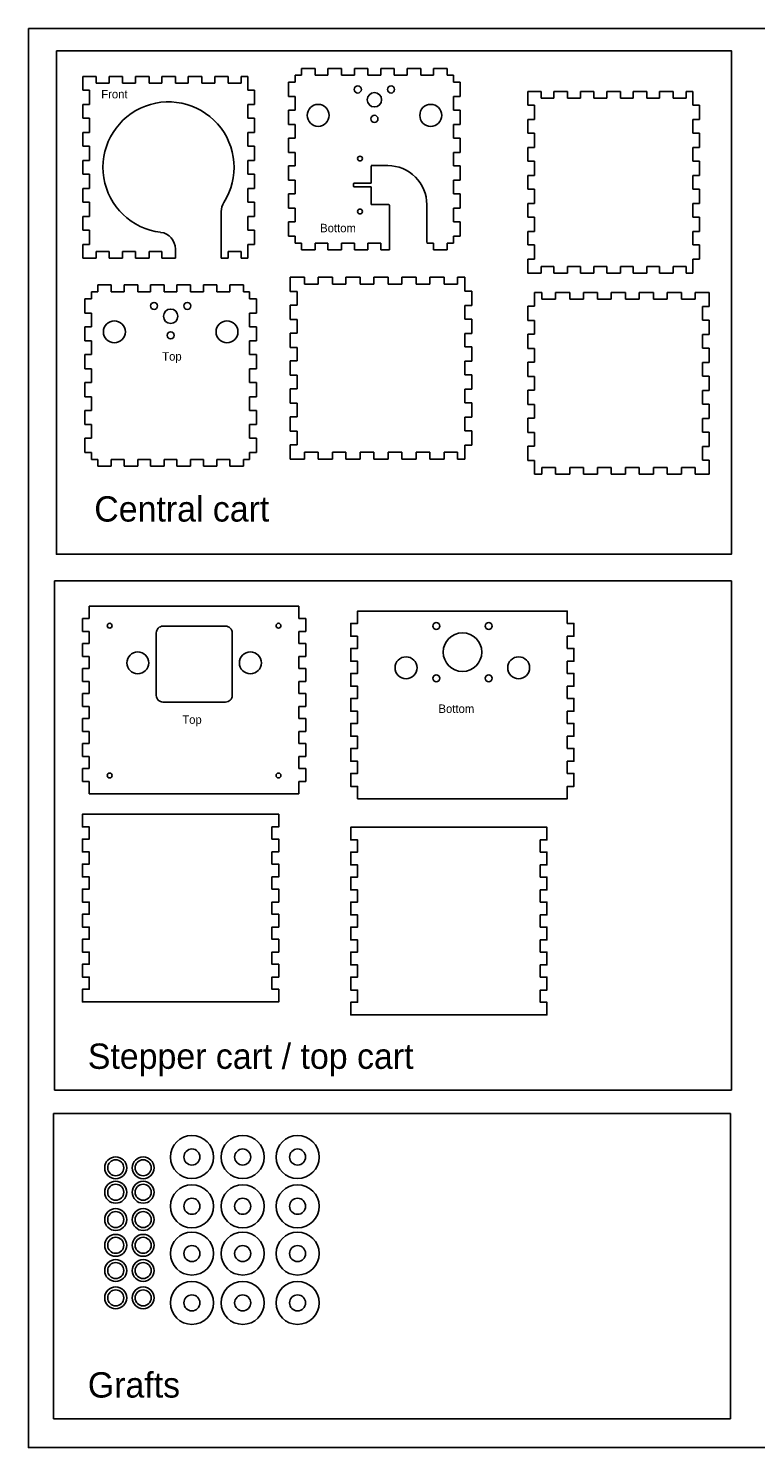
# Model space of a CAD drawing. Header units: millimetres. Extents: x 4766 to 5950, y 3833 to 4674.
# Tile 1 of 3: x 4766 to 5197, y 3833 to 4674. Entities that reach past the tile are written whole.
import ezdxf

# ---------------------------------------------------------------- set-up
doc = ezdxf.new("R2010")
doc.units = ezdxf.units.MM
doc.layers.get('0').update_dxf_attribs({"true_color": 0xe7f0ff})
doc.layers.add('test', color=4, linetype='Continuous')

msp = doc.modelspace()

# ---------------------------------------------------------------- linework, layer by layer
at = {"color": 4}
for p, q in [((4880.16, 4565.79), (4880.16, 4538.11)), ((5001.95, 4547.06), (5005.97, 4547.06)), ((5005.97, 4547.06), (5005.97, 4543.06))]:
    msp.add_line(p, q, dxfattribs=at)
for points in [[(4798.22, 4645.81), (4806.14, 4645.81)], [(4798.22, 4637.63), (4798.22, 4645.81)], [(4806.14, 4645.81), (4806.14, 4641.81)], [(4813.77, 4645.81), (4813.77, 4641.81)], [(4813.77, 4645.81), (4821.79, 4645.81)], [(4821.79, 4645.81), (4821.79, 4641.81)], [(4829.41, 4645.81), (4829.41, 4641.81)], [(4829.41, 4645.81), (4837.44, 4645.81)], [(4837.44, 4645.81), (4837.44, 4641.81)], [(4845.06, 4645.81), (4845.06, 4641.81)], [(4845.06, 4645.81), (4853.08, 4645.81)], [(4853.08, 4645.81), (4853.08, 4641.81)], [(4860.7, 4645.81), (4860.7, 4641.81)], [(4860.7, 4645.81), (4868.73, 4645.81)], [(4868.73, 4645.81), (4868.73, 4641.81)], [(4876.35, 4645.81), (4876.35, 4641.81)], [(4876.35, 4645.81), (4884.37, 4645.81)], [(4884.37, 4645.81), (4884.37, 4641.81)], [(4884.37, 4645.81), (4884.37, 4641.81)], [(4892, 4645.81), (4892, 4641.81)], [(4892, 4645.81), (4895.92, 4645.81)], [(4895.92, 4637.63), (4895.92, 4645.81)], [(4920.01, 4633.88), (4920.01, 4642.34)], [(4924.01, 4642.34), (4920.01, 4642.34)], [(4924.01, 4646.51), (4927.74, 4646.51)], [(4924.01, 4642.34), (4924.01, 4646.51)], [(4927.74, 4650.51), (4927.74, 4646.51)], [(4927.74, 4650.51), (4935.76, 4650.51)], [(4935.76, 4650.51), (4935.76, 4646.51)], [(4935.76, 4646.51), (4943.38, 4646.51)], [(4943.38, 4650.51), (4943.38, 4646.51)], [(4943.38, 4650.51), (4951.4, 4650.51)], [(4951.4, 4650.51), (4951.4, 4646.51)], [(4951.4, 4646.51), (4959.03, 4646.51)], [(4959.03, 4650.51), (4959.03, 4646.51)], [(4959.03, 4650.51), (4967.05, 4650.51)], [(4967.05, 4650.51), (4967.05, 4646.51)], [(4967.05, 4646.51), (4974.67, 4646.51)], [(4974.67, 4650.51), (4974.67, 4646.51)], [(4974.67, 4650.51), (4982.7, 4650.51)], [(4982.7, 4650.51), (4982.7, 4646.51)], [(4982.7, 4646.51), (4990.32, 4646.51)], [(4990.32, 4650.51), (4990.32, 4646.51)], [(4990.32, 4650.51), (4998.34, 4650.51)], [(4998.34, 4650.51), (4998.34, 4646.51)], [(4998.34, 4646.51), (5005.97, 4646.51)], [(5005.97, 4650.51), (5005.97, 4646.51)], [(5005.97, 4650.51), (5013.99, 4650.51)], [(5013.99, 4650.51), (5013.99, 4646.51)], [(5013.99, 4646.51), (5017.71, 4646.51)], [(5017.71, 4642.34), (5017.71, 4646.51)], [(5021.71, 4642.34), (5017.71, 4642.34)], [(5021.71, 4633.88), (5021.71, 4642.34)], [(4802.22, 4637.63), (4798.22, 4637.63)], [(4802.22, 4629.14), (4802.22, 4637.63)], [(4806.14, 4641.81), (4813.77, 4641.81)], [(4821.79, 4641.81), (4829.41, 4641.81)], [(4837.44, 4641.81), (4845.06, 4641.81)], [(4853.08, 4641.81), (4860.7, 4641.81)], [(4868.73, 4641.81), (4876.35, 4641.81)], [(4884.37, 4641.81), (4892, 4641.81)], [(4899.92, 4637.63), (4895.92, 4637.63)], [(4899.92, 4629.14), (4899.92, 4637.63)], [(5061.72, 4636.98), (5069.64, 4636.98)], [(5061.72, 4628.79), (5061.72, 4636.98)], [(5069.64, 4636.98), (5069.64, 4632.98)], [(5077.26, 4636.98), (5077.26, 4632.98)], [(5077.26, 4636.98), (5085.29, 4636.98)], [(5085.29, 4636.98), (5085.29, 4632.98)], [(5092.91, 4636.98), (5092.91, 4632.98)], [(5092.91, 4636.98), (5100.93, 4636.98)], [(5100.93, 4636.98), (5100.93, 4632.98)], [(5108.56, 4636.98), (5108.56, 4632.98)], [(5108.56, 4636.98), (5116.58, 4636.98)], [(5116.58, 4636.98), (5116.58, 4632.98)], [(5124.2, 4636.98), (5124.2, 4632.98)], [(5124.2, 4636.98), (5132.22, 4636.98)], [(5132.22, 4636.98), (5132.22, 4632.98)], [(5139.85, 4636.98), (5139.85, 4632.98)], [(5139.85, 4636.98), (5147.87, 4636.98)], [(5147.87, 4636.98), (5147.87, 4632.98)], [(5155.49, 4636.98), (5155.49, 4632.98)], [(5155.49, 4636.98), (5159.42, 4636.98)], [(5159.42, 4628.79), (5159.42, 4636.98)], [(4798.22, 4621.06), (4798.22, 4629.14)], [(4802.22, 4629.14), (4798.22, 4629.14)], [(4895.92, 4621.06), (4895.92, 4629.14)], [(4899.92, 4629.14), (4895.92, 4629.14)], [(4924.01, 4633.88), (4920.01, 4633.88)], [(4920.01, 4617.35), (4920.01, 4625.81)], [(4924.01, 4625.81), (4920.01, 4625.81)], [(4924.01, 4625.81), (4924.01, 4633.88)], [(5017.71, 4625.81), (5017.71, 4633.88)], [(5021.71, 4633.88), (5017.71, 4633.88)], [(5021.71, 4625.81), (5017.71, 4625.81)], [(5021.71, 4617.35), (5021.71, 4625.81)], [(5065.72, 4628.79), (5061.72, 4628.79)], [(5065.72, 4620.31), (5065.72, 4628.79)], [(5069.64, 4632.98), (5077.26, 4632.98)], [(5085.29, 4632.98), (5092.91, 4632.98)], [(5100.93, 4632.98), (5108.56, 4632.98)], [(5116.58, 4632.98), (5124.2, 4632.98)], [(5132.22, 4632.98), (5139.85, 4632.98)], [(5147.87, 4632.98), (5155.49, 4632.98)], [(5163.42, 4628.79), (5159.42, 4628.79)], [(5163.42, 4620.31), (5163.42, 4628.79)], [(4802.22, 4621.06), (4798.22, 4621.06)], [(4802.22, 4612.57), (4802.22, 4621.06)], [(4899.92, 4621.06), (4895.92, 4621.06)], [(4899.92, 4612.57), (4899.92, 4621.06)], [(4924.01, 4617.35), (4920.01, 4617.35)], [(4924.01, 4609.28), (4924.01, 4617.35)], [(5017.71, 4609.28), (5017.71, 4617.35)], [(5021.71, 4617.35), (5017.71, 4617.35)], [(5061.72, 4612.22), (5061.72, 4620.31)], [(5065.72, 4620.31), (5061.72, 4620.31)], [(5159.42, 4612.22), (5159.42, 4620.31)], [(5163.42, 4620.31), (5159.42, 4620.31)], [(4798.22, 4604.49), (4798.22, 4612.57)], [(4802.22, 4612.57), (4798.22, 4612.57)], [(4895.92, 4604.49), (4895.92, 4612.57)], [(4899.92, 4612.57), (4895.92, 4612.57)], [(4920.01, 4600.81), (4920.01, 4609.28)], [(4924.01, 4609.28), (4920.01, 4609.28)], [(5021.71, 4609.28), (5017.71, 4609.28)], [(5021.71, 4600.81), (5021.71, 4609.28)], [(5065.72, 4612.22), (5061.72, 4612.22)], [(5065.72, 4603.74), (5065.72, 4612.22)], [(5163.42, 4612.22), (5159.42, 4612.22)], [(5163.42, 4603.74), (5163.42, 4612.22)], [(4802.22, 4604.49), (4798.22, 4604.49)], [(4802.22, 4596), (4802.22, 4604.49)], [(4899.92, 4604.49), (4895.92, 4604.49)], [(4899.92, 4596), (4899.92, 4604.49)], [(4924.01, 4600.81), (4920.01, 4600.81)], [(4924.01, 4592.75), (4924.01, 4600.81)], [(5017.71, 4592.75), (5017.71, 4600.81)], [(5021.71, 4600.81), (5017.71, 4600.81)], [(5061.72, 4595.65), (5061.72, 4603.74)], [(5065.72, 4603.74), (5061.72, 4603.74)], [(5159.42, 4595.65), (5159.42, 4603.74)], [(5163.42, 4603.74), (5159.42, 4603.74)], [(4798.22, 4587.92), (4798.22, 4596)], [(4802.22, 4596), (4798.22, 4596)], [(4895.92, 4587.92), (4895.92, 4596)], [(4899.92, 4596), (4895.92, 4596)], [(4920.01, 4584.28), (4920.01, 4592.75)], [(4924.01, 4592.75), (4920.01, 4592.75)], [(5021.71, 4592.75), (5017.71, 4592.75)], [(5021.71, 4584.28), (5021.71, 4592.75)], [(5065.72, 4595.65), (5061.72, 4595.65)], [(5065.72, 4587.17), (5065.72, 4595.65)], [(5163.42, 4595.65), (5159.42, 4595.65)], [(5163.42, 4587.17), (5163.42, 4595.65)], [(4802.22, 4587.92), (4798.22, 4587.92)], [(4802.22, 4579.44), (4802.22, 4587.92)], [(4899.92, 4587.92), (4895.92, 4587.92)], [(4899.92, 4579.44), (4899.92, 4587.92)], [(4924.01, 4584.28), (4920.01, 4584.28)], [(4924.01, 4576.22), (4924.01, 4584.28)], [(5017.71, 4576.22), (5017.71, 4584.28)], [(5021.71, 4584.28), (5017.71, 4584.28)], [(5061.72, 4579.09), (5061.72, 4587.17)], [(5065.72, 4587.17), (5061.72, 4587.17)], [(5159.42, 4579.09), (5159.42, 4587.17)], [(5163.42, 4587.17), (5159.42, 4587.17)], [(4798.22, 4571.35), (4798.22, 4579.44)], [(4802.22, 4579.44), (4798.22, 4579.44)], [(4895.92, 4571.35), (4895.92, 4579.44)], [(4899.92, 4579.44), (4895.92, 4579.44)], [(4920.01, 4567.75), (4920.01, 4576.22)], [(4924.01, 4576.22), (4920.01, 4576.22)], [(5021.71, 4576.22), (5017.71, 4576.22)], [(5021.71, 4567.75), (5021.71, 4576.22)], [(5065.72, 4579.09), (5061.72, 4579.09)], [(5065.72, 4570.6), (5065.72, 4579.09)], [(5163.42, 4579.09), (5159.42, 4579.09)], [(5163.42, 4570.6), (5163.42, 4579.09)], [(4802.22, 4571.35), (4798.22, 4571.35)], [(4802.22, 4562.87), (4802.22, 4571.35)], [(4899.92, 4571.35), (4895.92, 4571.35)], [(4924.01, 4567.75), (4920.01, 4567.75)], [(4924.01, 4559.69), (4924.01, 4567.75)], [(5017.71, 4559.69), (5017.71, 4567.75)], [(5021.71, 4567.75), (5017.71, 4567.75)], [(5061.72, 4562.52), (5061.72, 4570.6)], [(5065.72, 4570.6), (5061.72, 4570.6)], [(5159.42, 4562.52), (5159.42, 4570.6)], [(5163.42, 4570.6), (5159.42, 4570.6)], [(4798.22, 4554.78), (4798.22, 4562.87)], [(4802.22, 4562.87), (4798.22, 4562.87)], [(4920.01, 4551.22), (4920.01, 4559.69)], [(4924.01, 4559.69), (4920.01, 4559.69)], [(5021.71, 4559.69), (5017.71, 4559.69)], [(5021.71, 4551.22), (5021.71, 4559.69)], [(5065.72, 4562.52), (5061.72, 4562.52)], [(5065.72, 4554.03), (5065.72, 4562.52)], [(5163.42, 4562.52), (5159.42, 4562.52)], [(5163.42, 4554.03), (5163.42, 4562.52)], [(4802.22, 4554.78), (4798.22, 4554.78)], [(4802.22, 4546.3), (4802.22, 4554.78)], [(4924.01, 4551.22), (4920.01, 4551.22)], [(4924.01, 4547.06), (4924.01, 4551.22)], [(5017.71, 4547.06), (5017.71, 4551.22)], [(5021.71, 4551.22), (5017.71, 4551.22)], [(5061.72, 4545.95), (5061.72, 4554.03)], [(5065.72, 4554.03), (5061.72, 4554.03)], [(5159.42, 4545.95), (5159.42, 4554.03)], [(5163.42, 4554.03), (5159.42, 4554.03)], [(4798.22, 4538.11), (4798.22, 4546.3)], [(4802.22, 4546.3), (4798.22, 4546.3)], [(4806.14, 4542.11), (4806.14, 4538.11)], [(4806.14, 4542.11), (4813.77, 4542.11)], [(4813.77, 4542.11), (4813.77, 4538.11)], [(4821.79, 4542.11), (4821.79, 4538.11)], [(4821.79, 4542.11), (4829.41, 4542.11)], [(4829.41, 4542.11), (4829.41, 4538.11)], [(4924.01, 4547.06), (4927.74, 4547.06)], [(4927.74, 4547.06), (4927.74, 4543.06)], [(4927.74, 4543.06), (4935.76, 4543.06)], [(4935.76, 4547.06), (4935.76, 4543.06)], [(4935.76, 4547.06), (4943.38, 4547.06)], [(4943.38, 4547.06), (4943.38, 4543.06)], [(4943.38, 4543.06), (4951.4, 4543.06)], [(4951.4, 4547.06), (4951.4, 4543.06)], [(4951.4, 4547.06), (4959.03, 4547.06)], [(4959.03, 4547.06), (4959.03, 4543.06)], [(4959.03, 4543.06), (4967.05, 4543.06)], [(4967.05, 4547.06), (4967.05, 4543.06)], [(4967.05, 4547.06), (4974.67, 4547.06)], [(4974.67, 4547.06), (4974.67, 4543.06)], [(4974.67, 4543.06), (4979.86, 4543.06)], [(5001.95, 4547.06), (5005.97, 4547.06)], [(5005.97, 4547.06), (5005.97, 4543.06)], [(5005.97, 4543.06), (5013.99, 4543.06)], [(5013.99, 4547.06), (5013.99, 4543.06)], [(5013.99, 4547.06), (5017.71, 4547.06)], [(5065.72, 4545.95), (5061.72, 4545.95)], [(5065.72, 4537.46), (5065.72, 4545.95)], [(5163.42, 4545.95), (5159.42, 4545.95)], [(5163.42, 4537.46), (5163.42, 4545.95)], [(4798.22, 4538.11), (4806.14, 4538.11)], [(4813.77, 4538.11), (4821.79, 4538.11)], [(4829.41, 4538.11), (4837.44, 4538.11)], [(4845.06, 4538.11), (4853.08, 4538.11)], [(4880.16, 4538.11), (4884.37, 4538.11)], [(4892, 4538.11), (4895.92, 4538.11)], [(5061.72, 4529.28), (5061.72, 4537.46)], [(5065.72, 4537.46), (5061.72, 4537.46)], [(5069.64, 4533.28), (5069.64, 4529.28)], [(5069.64, 4533.28), (5077.26, 4533.28)], [(5077.26, 4533.28), (5077.26, 4529.28)], [(5085.29, 4533.28), (5085.29, 4529.28)], [(5085.29, 4533.28), (5092.91, 4533.28)], [(5092.91, 4533.28), (5092.91, 4529.28)], [(5100.93, 4533.28), (5100.93, 4529.28)], [(5100.93, 4533.28), (5108.56, 4533.28)], [(5108.56, 4533.28), (5108.56, 4529.28)], [(5116.58, 4533.28), (5116.58, 4529.28)], [(5116.58, 4533.28), (5124.2, 4533.28)], [(5124.2, 4533.28), (5124.2, 4529.28)], [(5132.22, 4533.28), (5132.22, 4529.28)], [(5132.22, 4533.28), (5139.85, 4533.28)], [(5139.85, 4533.28), (5139.85, 4529.28)], [(5147.87, 4533.28), (5147.87, 4529.28)], [(5147.87, 4533.28), (5155.49, 4533.28)], [(5155.49, 4533.28), (5155.49, 4529.28)], [(5159.42, 4529.28), (5159.42, 4537.46)], [(5163.42, 4537.46), (5159.42, 4537.46)], [(4921.12, 4526.82), (4929.49, 4526.82)], [(4921.12, 4518.43), (4921.12, 4526.82)], [(4929.49, 4526.82), (4929.49, 4522.82)], [(4937.55, 4526.82), (4937.55, 4522.82)], [(4937.55, 4526.82), (4946.02, 4526.82)], [(4946.02, 4526.82), (4946.02, 4522.82)], [(4954.08, 4526.82), (4954.08, 4522.82)], [(4954.08, 4526.82), (4962.55, 4526.82)], [(4962.55, 4526.82), (4962.55, 4522.82)], [(4970.61, 4526.82), (4970.61, 4522.82)], [(4970.61, 4526.82), (4979.08, 4526.82)], [(4979.08, 4526.82), (4979.08, 4522.82)], [(4987.14, 4526.82), (4987.14, 4522.82)], [(4987.14, 4526.82), (4995.61, 4526.82)], [(4995.61, 4526.82), (4995.61, 4522.82)], [(5003.67, 4526.82), (5003.67, 4522.82)], [(5003.67, 4526.82), (5012.14, 4526.82)], [(5012.14, 4526.82), (5012.14, 4522.82)], [(5020.2, 4526.82), (5020.2, 4522.82)], [(5020.2, 4526.82), (5024.57, 4526.82)], [(5024.57, 4518.63), (5024.57, 4526.82)], [(5061.72, 4529.28), (5069.64, 4529.28)], [(5077.26, 4529.28), (5085.29, 4529.28)], [(5092.91, 4529.28), (5100.93, 4529.28)], [(5108.56, 4529.28), (5116.58, 4529.28)], [(5124.2, 4529.28), (5132.22, 4529.28)], [(5139.85, 4529.28), (5147.87, 4529.28)], [(5155.49, 4529.28), (5159.42, 4529.28)], [(4803.33, 4518.23), (4807.05, 4518.23)], [(4803.33, 4514.06), (4803.33, 4518.23)], [(4807.05, 4522.23), (4807.05, 4518.23)], [(4807.05, 4522.23), (4815.07, 4522.23)], [(4815.07, 4522.23), (4815.07, 4518.23)], [(4815.07, 4518.23), (4822.7, 4518.23)], [(4822.7, 4522.23), (4822.7, 4518.23)], [(4822.7, 4522.23), (4830.72, 4522.23)], [(4830.72, 4522.23), (4830.72, 4518.23)], [(4830.72, 4518.23), (4838.34, 4518.23)], [(4838.34, 4522.23), (4838.34, 4518.23)], [(4838.34, 4522.23), (4846.37, 4522.23)], [(4846.37, 4522.23), (4846.37, 4518.23)], [(4846.37, 4518.23), (4853.99, 4518.23)], [(4853.99, 4522.23), (4853.99, 4518.23)], [(4853.99, 4522.23), (4862.01, 4522.23)], [(4862.01, 4522.23), (4862.01, 4518.23)], [(4862.01, 4518.23), (4869.64, 4518.23)], [(4869.64, 4522.23), (4869.64, 4518.23)], [(4869.64, 4522.23), (4877.66, 4522.23)], [(4877.66, 4522.23), (4877.66, 4518.23)], [(4877.66, 4518.23), (4885.28, 4518.23)], [(4885.28, 4522.23), (4885.28, 4518.23)], [(4885.28, 4522.23), (4893.3, 4522.23)], [(4893.3, 4522.23), (4893.3, 4518.23)], [(4893.3, 4518.23), (4897.03, 4518.23)], [(4897.03, 4514.06), (4897.03, 4518.23)], [(4925.12, 4518.43), (4921.12, 4518.43)], [(4925.12, 4510.35), (4925.12, 4518.43)], [(4929.49, 4522.82), (4937.55, 4522.82)], [(4946.02, 4522.82), (4954.08, 4522.82)], [(4962.55, 4522.82), (4970.61, 4522.82)], [(4979.08, 4522.82), (4987.14, 4522.82)], [(4995.61, 4522.82), (5003.67, 4522.82)], [(5012.14, 4522.82), (5020.2, 4522.82)], [(5028.57, 4518.63), (5024.57, 4518.63)], [(5028.57, 4510.15), (5028.57, 4518.63)], [(5070.08, 4517.79), (5065.72, 4517.79)], [(5065.72, 4517.79), (5065.72, 4509.61)], [(5070.08, 4513.79), (5070.08, 4517.79)], [(5086.61, 4517.79), (5078.15, 4517.79)], [(5078.15, 4513.79), (5078.15, 4517.79)], [(5086.61, 4513.79), (5086.61, 4517.79)], [(5103.14, 4517.79), (5094.68, 4517.79)], [(5094.68, 4513.79), (5094.68, 4517.79)], [(5103.14, 4513.79), (5103.14, 4517.79)], [(5119.67, 4517.79), (5111.21, 4517.79)], [(5111.21, 4513.79), (5111.21, 4517.79)], [(5119.67, 4513.79), (5119.67, 4517.79)], [(5136.21, 4517.79), (5127.74, 4517.79)], [(5127.74, 4513.79), (5127.74, 4517.79)], [(5136.21, 4513.79), (5136.21, 4517.79)], [(5152.74, 4517.79), (5144.27, 4517.79)], [(5144.27, 4513.79), (5144.27, 4517.79)], [(5152.74, 4513.79), (5152.74, 4517.79)], [(5169.17, 4517.79), (5160.8, 4517.79)], [(5160.8, 4513.79), (5160.8, 4517.79)], [(5169.17, 4517.79), (5169.17, 4509.41)], [(4799.33, 4505.6), (4799.33, 4514.06)], [(4803.33, 4514.06), (4799.33, 4514.06)], [(4901.03, 4514.06), (4897.03, 4514.06)], [(4901.03, 4505.6), (4901.03, 4514.06)], [(4921.12, 4501.86), (4921.12, 4510.35)], [(4925.12, 4510.35), (4921.12, 4510.35)], [(5024.57, 4502.06), (5024.57, 4510.15)], [(5028.57, 4510.15), (5024.57, 4510.15)], [(5061.72, 4509.61), (5065.72, 4509.61)], [(5061.72, 4509.61), (5061.72, 4501.12)], [(5078.15, 4513.79), (5070.08, 4513.79)], [(5094.68, 4513.79), (5086.61, 4513.79)], [(5111.21, 4513.79), (5103.14, 4513.79)], [(5127.74, 4513.79), (5119.67, 4513.79)], [(5144.27, 4513.79), (5136.21, 4513.79)], [(5160.8, 4513.79), (5152.74, 4513.79)], [(5165.17, 4509.41), (5169.17, 4509.41)], [(5165.17, 4509.41), (5165.17, 4501.32)], [(4803.33, 4505.6), (4799.33, 4505.6)], [(4803.33, 4497.53), (4803.33, 4505.6)], [(4897.03, 4497.53), (4897.03, 4505.6)], [(4901.03, 4505.6), (4897.03, 4505.6)], [(4925.12, 4501.86), (4921.12, 4501.86)], [(4925.12, 4493.78), (4925.12, 4501.86)], [(5028.57, 4502.06), (5024.57, 4502.06)], [(5028.57, 4493.58), (5028.57, 4502.06)], [(5061.72, 4501.12), (5065.72, 4501.12)], [(5065.72, 4501.12), (5065.72, 4493.04)], [(5165.17, 4501.32), (5169.17, 4501.32)], [(5169.17, 4501.32), (5169.17, 4492.84)], [(4799.33, 4489.06), (4799.33, 4497.53)], [(4803.33, 4497.53), (4799.33, 4497.53)], [(4901.03, 4497.53), (4897.03, 4497.53)], [(4901.03, 4489.06), (4901.03, 4497.53)], [(4921.12, 4485.29), (4921.12, 4493.78)], [(4925.12, 4493.78), (4921.12, 4493.78)], [(5024.57, 4485.5), (5024.57, 4493.58)], [(5028.57, 4493.58), (5024.57, 4493.58)], [(5061.72, 4493.04), (5065.72, 4493.04)], [(5061.72, 4493.04), (5061.72, 4484.55)], [(5165.17, 4492.84), (5169.17, 4492.84)], [(5165.17, 4492.84), (5165.17, 4484.75)], [(4803.33, 4489.06), (4799.33, 4489.06)], [(4803.33, 4481), (4803.33, 4489.06)], [(4897.03, 4481), (4897.03, 4489.06)], [(4901.03, 4489.06), (4897.03, 4489.06)], [(4925.12, 4485.29), (4921.12, 4485.29)], [(4925.12, 4477.21), (4925.12, 4485.29)], [(5028.57, 4485.5), (5024.57, 4485.5)], [(5028.57, 4477.01), (5028.57, 4485.5)], [(5061.72, 4484.55), (5065.72, 4484.55)], [(5065.72, 4484.55), (5065.72, 4476.47)], [(5165.17, 4484.75), (5169.17, 4484.75)], [(5169.17, 4484.75), (5169.17, 4476.27)], [(4799.33, 4472.53), (4799.33, 4481)], [(4803.33, 4481), (4799.33, 4481)], [(4901.03, 4481), (4897.03, 4481)], [(4901.03, 4472.53), (4901.03, 4481)], [(4921.12, 4468.73), (4921.12, 4477.21)], [(4925.12, 4477.21), (4921.12, 4477.21)], [(5024.57, 4468.93), (5024.57, 4477.01)], [(5028.57, 4477.01), (5024.57, 4477.01)], [(5061.72, 4476.47), (5065.72, 4476.47)], [(5061.72, 4476.47), (5061.72, 4467.99)], [(5165.17, 4476.27), (5169.17, 4476.27)], [(5165.17, 4476.27), (5165.17, 4468.19)], [(4803.33, 4472.53), (4799.33, 4472.53)], [(4803.33, 4464.47), (4803.33, 4472.53)], [(4897.03, 4464.47), (4897.03, 4472.53)], [(4901.03, 4472.53), (4897.03, 4472.53)], [(4925.12, 4468.73), (4921.12, 4468.73)], [(4925.12, 4460.64), (4925.12, 4468.73)], [(5028.57, 4468.93), (5024.57, 4468.93)], [(5028.57, 4460.44), (5028.57, 4468.93)], [(5061.72, 4467.99), (5065.72, 4467.99)], [(5065.72, 4467.99), (5065.72, 4459.9)], [(5165.17, 4468.19), (5169.17, 4468.19)], [(5169.17, 4468.19), (5169.17, 4459.7)], [(4799.33, 4456), (4799.33, 4464.47)], [(4803.33, 4464.47), (4799.33, 4464.47)], [(4901.03, 4464.47), (4897.03, 4464.47)], [(4901.03, 4456), (4901.03, 4464.47)], [(4921.12, 4452.16), (4921.12, 4460.64)], [(4925.12, 4460.64), (4921.12, 4460.64)], [(5024.57, 4452.36), (5024.57, 4460.44)], [(5028.57, 4460.44), (5024.57, 4460.44)], [(5061.72, 4459.9), (5065.72, 4459.9)], [(5061.72, 4459.9), (5061.72, 4451.42)], [(5165.17, 4459.7), (5169.17, 4459.7)], [(5165.17, 4459.7), (5165.17, 4451.62)], [(4803.33, 4456), (4799.33, 4456)], [(4803.33, 4447.94), (4803.33, 4456)], [(4897.03, 4447.94), (4897.03, 4456)], [(4901.03, 4456), (4897.03, 4456)], [(4925.12, 4452.16), (4921.12, 4452.16)], [(4925.12, 4444.07), (4925.12, 4452.16)], [(5028.57, 4452.36), (5024.57, 4452.36)], [(5028.57, 4443.87), (5028.57, 4452.36)], [(5061.72, 4451.42), (5065.72, 4451.42)], [(5065.72, 4451.42), (5065.72, 4443.33)], [(5165.17, 4451.62), (5169.17, 4451.62)], [(5169.17, 4451.62), (5169.17, 4443.13)], [(4799.33, 4439.47), (4799.33, 4447.94)], [(4803.33, 4447.94), (4799.33, 4447.94)], [(4901.03, 4447.94), (4897.03, 4447.94)], [(4901.03, 4439.47), (4901.03, 4447.94)], [(4921.12, 4435.59), (4921.12, 4444.07)], [(4925.12, 4444.07), (4921.12, 4444.07)], [(5024.57, 4435.79), (5024.57, 4443.87)], [(5028.57, 4443.87), (5024.57, 4443.87)], [(5061.72, 4443.33), (5065.72, 4443.33)], [(5061.72, 4443.33), (5061.72, 4434.85)], [(5165.17, 4443.13), (5169.17, 4443.13)], [(5165.17, 4443.13), (5165.17, 4435.05)], [(4803.33, 4439.47), (4799.33, 4439.47)], [(4803.33, 4431.41), (4803.33, 4439.47)], [(4897.03, 4431.41), (4897.03, 4439.47)], [(4901.03, 4439.47), (4897.03, 4439.47)], [(4925.12, 4435.59), (4921.12, 4435.59)], [(4925.12, 4427.5), (4925.12, 4435.59)], [(5028.57, 4435.79), (5024.57, 4435.79)], [(5028.57, 4427.3), (5028.57, 4435.79)], [(5061.72, 4434.85), (5065.72, 4434.85)], [(5065.72, 4434.85), (5065.72, 4426.76)], [(5165.17, 4435.05), (5169.17, 4435.05)], [(5169.17, 4435.05), (5169.17, 4426.56)], [(4799.33, 4422.94), (4799.33, 4431.41)], [(4803.33, 4431.41), (4799.33, 4431.41)], [(4901.03, 4431.41), (4897.03, 4431.41)], [(4901.03, 4422.94), (4901.03, 4431.41)], [(4921.12, 4419.12), (4921.12, 4427.5)], [(4925.12, 4427.5), (4921.12, 4427.5)], [(5024.57, 4419.12), (5024.57, 4427.3)], [(5028.57, 4427.3), (5024.57, 4427.3)], [(5061.72, 4426.76), (5065.72, 4426.76)], [(5061.72, 4426.76), (5061.72, 4418.28)], [(5165.17, 4426.56), (5169.17, 4426.56)], [(5165.17, 4426.56), (5165.17, 4418.48)], [(4803.33, 4422.94), (4799.33, 4422.94)], [(4803.33, 4418.78), (4803.33, 4422.94)], [(4803.33, 4418.78), (4807.05, 4418.78)], [(4807.05, 4418.78), (4807.05, 4414.78)], [(4815.07, 4418.78), (4815.07, 4414.78)], [(4815.07, 4418.78), (4822.7, 4418.78)], [(4822.7, 4418.78), (4822.7, 4414.78)], [(4830.72, 4418.78), (4830.72, 4414.78)], [(4830.72, 4418.78), (4838.34, 4418.78)], [(4838.34, 4418.78), (4838.34, 4414.78)], [(4846.37, 4418.78), (4846.37, 4414.78)], [(4846.37, 4418.78), (4853.99, 4418.78)], [(4853.99, 4418.78), (4853.99, 4414.78)], [(4862.01, 4418.78), (4862.01, 4414.78)], [(4862.01, 4418.78), (4869.64, 4418.78)], [(4869.64, 4418.78), (4869.64, 4414.78)], [(4877.66, 4418.78), (4877.66, 4414.78)], [(4877.66, 4418.78), (4885.28, 4418.78)], [(4885.28, 4418.78), (4885.28, 4414.78)], [(4893.3, 4418.78), (4893.3, 4414.78)], [(4893.3, 4418.78), (4897.03, 4418.78)], [(4897.03, 4418.78), (4897.03, 4422.94)], [(4901.03, 4422.94), (4897.03, 4422.94)], [(4921.12, 4419.12), (4929.49, 4419.12)], [(4929.49, 4423.12), (4929.49, 4419.12)], [(4929.49, 4423.12), (4937.55, 4423.12)], [(4937.55, 4423.12), (4937.55, 4419.12)], [(4937.55, 4419.12), (4946.02, 4419.12)], [(4946.02, 4423.12), (4946.02, 4419.12)], [(4946.02, 4423.12), (4954.08, 4423.12)], [(4954.08, 4423.12), (4954.08, 4419.12)], [(4954.08, 4419.12), (4962.55, 4419.12)], [(4962.55, 4423.12), (4962.55, 4419.12)], [(4962.55, 4423.12), (4970.61, 4423.12)], [(4970.61, 4423.12), (4970.61, 4419.12)], [(4970.61, 4419.12), (4979.08, 4419.12)], [(4979.08, 4423.12), (4979.08, 4419.12)], [(4979.08, 4423.12), (4987.14, 4423.12)], [(4987.14, 4423.12), (4987.14, 4419.12)], [(4987.14, 4419.12), (4995.61, 4419.12)], [(4995.61, 4423.12), (4995.61, 4419.12)], [(4995.61, 4423.12), (5003.67, 4423.12)], [(5003.67, 4423.12), (5003.67, 4419.12)], [(5003.67, 4419.12), (5012.14, 4419.12)], [(5012.14, 4423.12), (5012.14, 4419.12)], [(5012.14, 4423.12), (5020.2, 4423.12)], [(5020.2, 4423.12), (5020.2, 4419.12)], [(5020.2, 4419.12), (5024.57, 4419.12)], [(5061.72, 4418.28), (5065.72, 4418.28)], [(5065.72, 4418.28), (5065.72, 4410.09)], [(5165.17, 4418.48), (5169.17, 4418.48)], [(5169.17, 4418.48), (5169.17, 4410.09)], [(4807.05, 4414.78), (4815.07, 4414.78)], [(4822.7, 4414.78), (4830.72, 4414.78)], [(4838.34, 4414.78), (4846.37, 4414.78)], [(4853.99, 4414.78), (4862.01, 4414.78)], [(4869.64, 4414.78), (4877.66, 4414.78)], [(4885.28, 4414.78), (4893.3, 4414.78)], [(5070.08, 4410.09), (5065.72, 4410.09)], [(5078.15, 4414.09), (5070.08, 4414.09)], [(5070.08, 4410.09), (5070.08, 4414.09)], [(5078.15, 4410.09), (5078.15, 4414.09)], [(5086.61, 4410.09), (5078.15, 4410.09)], [(5094.68, 4414.09), (5086.61, 4414.09)], [(5086.61, 4410.09), (5086.61, 4414.09)], [(5094.68, 4410.09), (5094.68, 4414.09)], [(5103.14, 4410.09), (5094.68, 4410.09)], [(5111.21, 4414.09), (5103.14, 4414.09)], [(5103.14, 4410.09), (5103.14, 4414.09)], [(5111.21, 4410.09), (5111.21, 4414.09)], [(5119.67, 4410.09), (5111.21, 4410.09)], [(5127.74, 4414.09), (5119.67, 4414.09)], [(5119.67, 4410.09), (5119.67, 4414.09)], [(5127.74, 4410.09), (5127.74, 4414.09)], [(5136.21, 4410.09), (5127.74, 4410.09)], [(5144.27, 4414.09), (5136.21, 4414.09)], [(5136.21, 4410.09), (5136.21, 4414.09)], [(5144.27, 4410.09), (5144.27, 4414.09)], [(5152.74, 4410.09), (5144.27, 4410.09)], [(5160.8, 4414.09), (5152.74, 4414.09)], [(5152.74, 4410.09), (5152.74, 4414.09)], [(5160.8, 4410.09), (5160.8, 4414.09)], [(5169.17, 4410.09), (5160.8, 4410.09)]]:
    msp.add_lwpolyline(points, dxfattribs=at)
at = {"color": 2}
for points in [[(4802.02, 4331.92), (4926.22, 4331.92)], [(4802.02, 4324.61), (4802.02, 4331.92)], [(4926.22, 4324.61), (4926.22, 4331.92)], [(4798.02, 4316.99), (4798.02, 4324.61)], [(4802.02, 4324.61), (4798.02, 4324.61)], [(4930.22, 4324.61), (4926.22, 4324.61)], [(4930.22, 4316.99), (4930.22, 4324.61)], [(4802.02, 4316.99), (4798.02, 4316.99)], [(4802.02, 4309.78), (4802.02, 4316.99)], [(4926.22, 4309.78), (4926.22, 4316.99)], [(4930.22, 4316.99), (4926.22, 4316.99)], [(4798.02, 4302.17), (4798.02, 4309.78)], [(4802.02, 4309.78), (4798.02, 4309.78)], [(4930.22, 4309.78), (4926.22, 4309.78)], [(4930.22, 4302.17), (4930.22, 4309.78)], [(4802.02, 4302.17), (4798.02, 4302.17)], [(4802.02, 4294.95), (4802.02, 4302.17)], [(4926.22, 4294.95), (4926.22, 4302.17)], [(4930.22, 4302.17), (4926.22, 4302.17)], [(4798.02, 4287.34), (4798.02, 4294.95)], [(4802.02, 4294.95), (4798.02, 4294.95)], [(4930.22, 4294.95), (4926.22, 4294.95)], [(4930.22, 4287.34), (4930.22, 4294.95)], [(4802.02, 4287.34), (4798.02, 4287.34)], [(4802.02, 4280.13), (4802.02, 4287.34)], [(4926.22, 4280.13), (4926.22, 4287.34)], [(4930.22, 4287.34), (4926.22, 4287.34)], [(4798.02, 4272.51), (4798.02, 4280.13)], [(4802.02, 4280.13), (4798.02, 4280.13)], [(4802.02, 4272.51), (4798.02, 4272.51)], [(4802.02, 4265.3), (4802.02, 4272.51)], [(4930.22, 4280.13), (4926.22, 4280.13)], [(4926.22, 4265.3), (4926.22, 4272.51)], [(4930.22, 4272.51), (4926.22, 4272.51)], [(4930.22, 4272.51), (4930.22, 4280.13)], [(4798.02, 4257.69), (4798.02, 4265.3)], [(4802.02, 4265.3), (4798.02, 4265.3)], [(4930.22, 4265.3), (4926.22, 4265.3)], [(4930.22, 4257.69), (4930.22, 4265.3)], [(4802.02, 4257.69), (4798.02, 4257.69)], [(4802.02, 4250.47), (4802.02, 4257.69)], [(4926.22, 4250.47), (4926.22, 4257.69)], [(4930.22, 4257.69), (4926.22, 4257.69)], [(4798.02, 4242.86), (4798.02, 4250.47)], [(4802.02, 4250.47), (4798.02, 4250.47)], [(4930.22, 4250.47), (4926.22, 4250.47)], [(4930.22, 4242.86), (4930.22, 4250.47)], [(4802.02, 4242.86), (4798.02, 4242.86)], [(4802.02, 4235.65), (4802.02, 4242.86)], [(4926.22, 4235.65), (4926.22, 4242.86)], [(4930.22, 4242.86), (4926.22, 4242.86)], [(4798.02, 4228.03), (4798.02, 4235.65)], [(4802.02, 4235.65), (4798.02, 4235.65)], [(4930.22, 4235.65), (4926.22, 4235.65)], [(4930.22, 4228.03), (4930.22, 4235.65)], [(4802.02, 4228.03), (4798.02, 4228.03)], [(4802.02, 4220.72), (4802.02, 4228.03)], [(4926.22, 4220.72), (4926.22, 4228.03)], [(4930.22, 4228.03), (4926.22, 4228.03)], [(4802.02, 4220.72), (4926.22, 4220.72)]]:
    msp.add_lwpolyline(points, dxfattribs=at)
for points in [[(4960.91, 4314.1), (4960.91, 4306.89), (4956.91, 4306.89), (4956.91, 4299.28), (4960.91, 4299.28), (4960.91, 4292.06), (4956.91, 4292.06), (4956.91, 4284.45), (4960.91, 4284.45), (4960.91, 4277.24), (4956.91, 4277.24), (4956.91, 4269.62), (4960.91, 4269.62), (4960.91, 4262.41), (4956.91, 4262.41), (4956.91, 4254.8), (4960.91, 4254.8), (4960.91, 4247.58), (4956.91, 4247.58), (4956.91, 4239.97), (4960.91, 4239.97), (4960.91, 4232.76), (4956.91, 4232.76), (4956.91, 4225.14), (4960.91, 4225.14), (4960.91, 4217.83), (5085.11, 4217.83), (5085.11, 4225.14), (5089.11, 4225.14), (5089.11, 4232.76), (5085.11, 4232.76), (5085.11, 4239.97), (5089.11, 4239.97), (5089.11, 4247.58), (5085.11, 4247.58), (5085.11, 4254.8), (5089.11, 4254.8), (5089.11, 4262.41), (5085.11, 4262.41), (5085.11, 4269.62), (5089.11, 4269.62), (5089.11, 4277.24), (5085.11, 4277.24), (5085.11, 4284.45), (5089.11, 4284.45), (5089.11, 4292.06), (5085.11, 4292.06), (5085.11, 4299.28), (5089.11, 4299.28), (5089.11, 4306.89), (5085.11, 4306.89), (5085.11, 4314.1), (5089.11, 4314.1), (5089.11, 4321.72), (5085.11, 4321.72), (5085.11, 4329.03), (4960.91, 4329.03), (4960.91, 4321.72), (4956.91, 4321.72), (4956.91, 4314.1)], [(4805.67, 4208.61), (4805.67, 4208.61), (4906.58, 4208.61), (4906.58, 4208.61), (4914.22, 4208.61), (4914.22, 4201.09), (4910.22, 4201.09), (4910.22, 4193.88), (4914.22, 4193.88), (4914.22, 4186.27), (4910.22, 4186.27), (4910.22, 4179.05), (4914.22, 4179.05), (4914.22, 4171.44), (4910.22, 4171.44), (4910.22, 4164.23), (4914.22, 4164.23), (4914.22, 4156.61), (4910.22, 4156.61), (4910.22, 4149.4), (4914.22, 4149.4), (4914.22, 4141.79), (4910.22, 4141.79), (4910.22, 4134.57), (4914.22, 4134.57), (4914.22, 4126.96), (4910.22, 4126.96), (4910.22, 4119.75), (4914.22, 4119.75), (4914.22, 4112.13), (4910.22, 4112.13), (4910.22, 4104.92), (4914.22, 4104.92), (4914.22, 4097.41), (4798.02, 4097.41), (4798.02, 4104.92), (4802.02, 4104.92), (4802.02, 4112.13), (4798.02, 4112.13), (4798.02, 4119.75), (4802.02, 4119.75), (4802.02, 4126.96), (4798.02, 4126.96), (4798.02, 4134.57), (4802.02, 4134.57), (4802.02, 4141.79), (4798.02, 4141.79), (4798.02, 4149.4), (4802.02, 4149.4), (4802.02, 4156.61), (4798.02, 4156.61), (4798.02, 4164.23), (4802.02, 4164.23), (4802.02, 4171.44), (4798.02, 4171.44), (4798.02, 4179.05), (4802.02, 4179.05), (4802.02, 4186.27), (4798.02, 4186.27), (4798.02, 4193.88), (4802.02, 4193.88), (4802.02, 4201.09), (4798.02, 4201.09), (4798.02, 4208.61)], [(5069.11, 4126.9), (5073.11, 4126.9), (5073.11, 4119.29), (5069.11, 4119.29), (5069.11, 4112.07), (5073.11, 4112.07), (5073.11, 4104.46), (5069.11, 4104.46), (5069.11, 4097.25), (5073.11, 4097.25), (5073.11, 4089.73), (5069.11, 4089.73), (5069.11, 4089.73), (4964.56, 4089.73), (4964.56, 4089.73), (4956.91, 4089.73), (4956.91, 4097.25), (4960.91, 4097.25), (4960.91, 4104.46), (4956.91, 4104.46), (4956.91, 4112.07), (4960.91, 4112.07), (4960.91, 4119.29), (4956.91, 4119.29), (4956.91, 4126.9), (4960.91, 4126.9), (4960.91, 4134.11), (4956.91, 4134.11), (4956.91, 4141.73), (4960.91, 4141.73), (4960.91, 4148.94), (4956.91, 4148.94), (4956.91, 4156.55), (4960.91, 4156.55), (4960.91, 4163.77), (4956.91, 4163.77), (4956.91, 4171.38), (4960.91, 4171.38), (4960.91, 4178.59), (4956.91, 4178.59), (4956.91, 4186.21), (4960.91, 4186.21), (4960.91, 4193.42), (4956.91, 4193.42), (4956.91, 4200.93), (5073.11, 4200.93), (5073.11, 4193.42), (5069.11, 4193.42), (5069.11, 4186.21), (5073.11, 4186.21), (5073.11, 4178.59), (5069.11, 4178.59), (5069.11, 4171.38), (5073.11, 4171.38), (5073.11, 4163.77), (5069.11, 4163.77), (5069.11, 4156.55), (5073.11, 4156.55), (5073.11, 4148.94), (5069.11, 4148.94), (5069.11, 4141.73), (5073.11, 4141.73), (5073.11, 4134.11), (5069.11, 4134.11)]]:
    msp.add_lwpolyline(points, close=True, dxfattribs=at)
msp.add_lwpolyline([(4845.7, 4320.05), (4882.7, 4320.05, -0.414214), (4886.7, 4316.05), (4886.7, 4279.05, -0.414214), (4882.7, 4275.05), (4845.7, 4275.05, -0.414214), (4841.7, 4279.05), (4841.7, 4316.05, -0.414214)], format="xyb", close=True, dxfattribs=at)
at = {"color": 4}
for centre, radius in [((4970.94, 4631.98), 4.25), ((4937.59, 4622.74), 6.5), ((5004.29, 4622.74), 6.5), ((4850.25, 4503.7), 4.25), ((4816.9, 4494.46), 6.5), ((4883.6, 4494.46), 6.5)]:
    msp.add_circle(centre, radius, dxfattribs=at)
at = {"color": 2}
for centre, radius in [((4814.13, 4320.33), 1.42), ((4914.11, 4320.33), 1.42), ((5007.59, 4320.16), 2), ((5023.09, 4304.66), 11.43), ((5038.59, 4320.16), 2), ((4830.77, 4298.3), 6.5), ((4897.48, 4298.3), 6.5), ((4989.66, 4295.41), 6.5), ((5056.36, 4295.41), 6.5), ((5007.59, 4289.16), 2), ((5038.59, 4289.16), 2), ((4814.13, 4231.55), 1.42), ((4914.11, 4231.55), 1.42)]:
    msp.add_circle(centre, radius, dxfattribs=at)
at = {"color": 3}
for centre in [(4817.69, 3999.11), (4833.95, 3999.11), (4817.69, 3984.62), (4833.95, 3984.62), (4817.69, 3968.43), (4833.95, 3968.43), (4817.69, 3953.17), (4833.95, 3953.17), (4817.69, 3938.22), (4833.95, 3938.22), (4817.69, 3922.03), (4833.95, 3922.03)]:
    msp.add_circle(centre, 6.5, dxfattribs=at)
at = {"color": 4}
for centre, radius, start, end in [((4848.97, 4591.96), 38.8, 327.56555, 263.07026), ((4890.16, 4565.79), 10, 147.56555, 180), ((4843.08, 4543.51), 10, 0, 83.07026)]:
    msp.add_arc(centre, radius, start, end, dxfattribs=at)
for points in [[(4958.99, 4638.1), (4958.99, 4636.94), (4959.93, 4636), (4961.09, 4636), (4962.25, 4636), (4963.18, 4636.94), (4963.18, 4638.1), (4963.18, 4639.25), (4962.25, 4640.19), (4961.09, 4640.19), (4959.93, 4640.19), (4958.99, 4639.25), (4958.99, 4638.1), (4958.99, 4638.1), (4958.99, 4638.1), (4958.99, 4638.1)], [(4978.69, 4638.1), (4978.69, 4636.94), (4979.63, 4636), (4980.79, 4636), (4981.94, 4636), (4982.88, 4636.94), (4982.88, 4638.1), (4982.88, 4639.25), (4981.94, 4640.19), (4980.79, 4640.19), (4979.63, 4640.19), (4978.69, 4639.25), (4978.69, 4638.1), (4978.69, 4638.1), (4978.69, 4638.1), (4978.69, 4638.1)], [(4968.84, 4620.67), (4968.84, 4619.51), (4969.78, 4618.58), (4970.94, 4618.58), (4972.09, 4618.58), (4973.03, 4619.51), (4973.03, 4620.67), (4973.03, 4621.83), (4972.09, 4622.77), (4970.94, 4622.77), (4969.78, 4622.77), (4968.84, 4621.83), (4968.84, 4620.67), (4968.84, 4620.67), (4968.84, 4620.67), (4968.84, 4620.67)], [(4838.31, 4509.81), (4838.31, 4508.66), (4839.25, 4507.72), (4840.4, 4507.72), (4841.56, 4507.72), (4842.5, 4508.66), (4842.5, 4509.81), (4842.5, 4510.97), (4841.56, 4511.91), (4840.4, 4511.91), (4839.25, 4511.91), (4838.31, 4510.97), (4838.31, 4509.81), (4838.31, 4509.81), (4838.31, 4509.81), (4838.31, 4509.81)], [(4858, 4509.81), (4858, 4508.66), (4858.94, 4507.72), (4860.1, 4507.72), (4861.26, 4507.72), (4862.2, 4508.66), (4862.2, 4509.81), (4862.2, 4510.97), (4861.26, 4511.91), (4860.1, 4511.91), (4858.94, 4511.91), (4858, 4510.97), (4858, 4509.81), (4858, 4509.81), (4858, 4509.81), (4858, 4509.81)], [(4848.16, 4492.39), (4848.16, 4491.23), (4849.09, 4490.29), (4850.25, 4490.29), (4851.41, 4490.29), (4852.35, 4491.23), (4852.35, 4492.39), (4852.35, 4493.55), (4851.41, 4494.49), (4850.25, 4494.49), (4849.09, 4494.49), (4848.16, 4493.55), (4848.16, 4492.39), (4848.16, 4492.39), (4848.16, 4492.39), (4848.16, 4492.39)]]:
    msp.add_open_spline(points, degree=3, knots=[0, 0, 0, 0, 1, 1, 1, 2, 2, 2, 3, 3, 3, 4, 4, 4, 5, 5, 5, 5], dxfattribs=at)
at = {"layer": 'test'}
for p, q in [((4968.96, 4592.9), (4968.96, 4582.61)), ((4958.67, 4582.61), (4968.96, 4582.61)), ((4958.67, 4580.31), (4968.96, 4580.31)), ((4968.96, 4580.31), (4968.96, 4570.02)), ((4853.08, 4538.11), (4853.08, 4543.51))]:
    msp.add_line(p, q, dxfattribs=at)
at = {"layer": 'test', "color": 1}
for points in [[(4765.99, 4674.29), (5949.99, 4674.29), (5949.99, 3833.29), (4765.99, 3833.29)], [(4782.59, 4661.08), (5182.4, 4661.08), (5182.4, 4362.67), (4782.59, 4362.67)], [(4781.53, 4346.88), (5182.36, 4346.88), (5182.36, 4045.18), (4781.53, 4045.18)], [(4780.92, 4031.27), (5181.75, 4031.27), (5181.75, 3850.39), (4780.92, 3850.39)]]:
    msp.add_lwpolyline(points, close=True, dxfattribs=at)
at = {"layer": 'test'}
for points in [[(4968.96, 4592.96), (4978.86, 4592.96, -0.414214), (5001.95, 4569.87), (5001.95, 4547.47)], [(4978.86, 4570.02, -0.414214), (4979.86, 4569.02), (4979.86, 4543.06)]]:
    msp.add_lwpolyline(points, format="xyb", dxfattribs=at)
for points in [[(4899.92, 4562.87), (4899.92, 4571.35)], [(4978.86, 4570.02), (4968.96, 4570.02)], [(4895.92, 4554.78), (4895.92, 4562.87)], [(4899.92, 4562.87), (4895.92, 4562.87)], [(4899.92, 4554.78), (4895.92, 4554.78)], [(4899.92, 4546.3), (4899.92, 4554.78)], [(4837.44, 4542.11), (4837.44, 4538.11)], [(4837.44, 4542.11), (4845.06, 4542.11)], [(4845.06, 4542.11), (4845.06, 4538.11)], [(4884.37, 4542.11), (4884.37, 4538.11)], [(4884.37, 4542.11), (4892, 4542.11)], [(4892, 4542.11), (4892, 4538.11)], [(4895.92, 4538.11), (4895.92, 4546.3)], [(4899.92, 4546.3), (4895.92, 4546.3)]]:
    msp.add_lwpolyline(points, dxfattribs=at)
for centre in [(4962.4, 4597.16), (4962.4, 4565.76)]:
    msp.add_circle(centre, 1.42, dxfattribs=at)
at = {"layer": 'test', "color": 1}
for centre, radius in [((4862.83, 4005.5), 12.75), ((4892.9, 4005.5), 12.75), ((4925.42, 4005.5), 12.75), ((4817.69, 3999.11), 4.75), ((4833.95, 3999.11), 4.75), ((4862.83, 4005.5), 4.75), ((4892.9, 4005.5), 4.75), ((4925.42, 4005.5), 4.75), ((4817.69, 3984.62), 4.75), ((4833.95, 3984.62), 4.75), ((4862.83, 3976.29), 12.75), ((4892.9, 3976.29), 12.75), ((4925.42, 3976.29), 12.75), ((4862.83, 3976.29), 4.75), ((4892.9, 3976.29), 4.75), ((4925.42, 3976.29), 4.75), ((4817.69, 3968.43), 4.75), ((4833.95, 3968.43), 4.75), ((4817.69, 3953.17), 4.75), ((4833.95, 3953.17), 4.75), ((4862.83, 3948.28), 12.75), ((4862.83, 3948.28), 4.75), ((4892.9, 3948.28), 12.75), ((4892.9, 3948.28), 4.75), ((4925.42, 3948.28), 12.75), ((4925.42, 3948.28), 4.75), ((4817.69, 3938.22), 4.75), ((4833.95, 3938.22), 4.75), ((4862.83, 3919.06), 12.75), ((4892.9, 3919.06), 12.75), ((4925.42, 3919.06), 12.75), ((4817.69, 3922.03), 4.75), ((4833.95, 3922.03), 4.75), ((4862.83, 3919.06), 4.75), ((4892.9, 3919.06), 4.75), ((4925.42, 3919.06), 4.75)]:
    msp.add_circle(centre, radius, dxfattribs=at)
at = {"layer": 'test'}
msp.add_arc((4970.11, 4581.46), 11.5, 174.26083, 185.73917, dxfattribs=at)

# ---------------------------------------------------------------- texts
at = {"layer": 'test', "color": 1, "width": 960.6659, "attachment_point": 1}
for s, insert, char_height in [('Front', (4809.12, 4637.84), 5), ('Bottom ', (4938.77, 4558.48), 5), ('Top ', (4845.25, 4482.42), 5), ('Central cart', (4805, 4397.04), 15), ('Bottom', (5008.87, 4273.65), 5), ('Top ', (4857.11, 4267.2), 5), ('Stepper cart / top cart', (4801.19, 4072.74), 15), ('Grafts', (4801.19, 3877.95), 15)]:
    msp.add_mtext(s, dxfattribs=dict(at, insert=insert, char_height=char_height))

doc.saveas('drawing.dxf')
